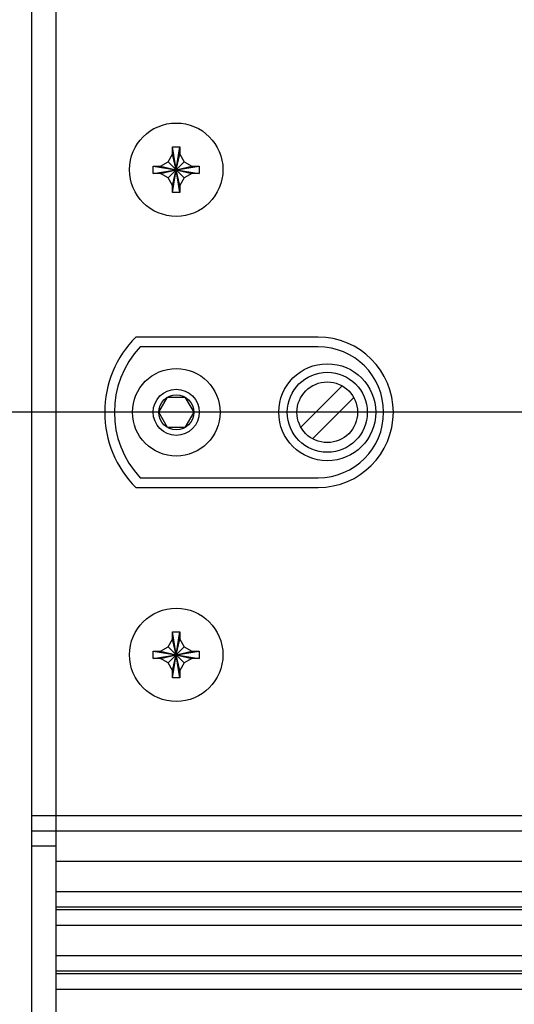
# Model space of a CAD drawing. Header units: inches. Extents: x 0 to 34, y 0 to 22.
# Tile 87 of 124: x 14 to 15, y 13.3 to 15.3. Entities that reach past the tile are written whole.
import ezdxf

# ---------------------------------------------------------------- set-up
doc = ezdxf.new("R2010")
doc.units = ezdxf.units.IN
doc.header["$LTSCALE"] = 1.87
doc.header["$MEASUREMENT"] = 0
doc.layers.get('0').update_dxf_attribs({"linetype": 'CONTINUOUS'})
doc.layers.add('02___PRT_ALL_AXES', color=7, linetype='CONTINUOUS')
doc.layers.add('DIMENSIONS', color=7, linetype='CONTINUOUS')
doc.styles.get("Standard").update_dxf_attribs({"font": 'txt', "width": 0.8})
doc.dimstyles.new('DIMSTYLE_1', dxfattribs={"dimtxt": 0.125, "dimasz": 0.18, "dimexe": 0.125, "dimexo": 0.0625, "dimgap": 0.0625, "dimtad": 0, "dimtih": 1, "dimtoh": 1, "dimdec": 3, "dimlfac": 2, "dimzin": 4, "dimdsep": 46, "dimtxsty": 'STANDARD', "dimblk": '_FILLED', "dimblk1": '_FILLED', "dimblk2": '_FILLED', "dimcen": 0.09, "dimadec": 0, "dimazin": 0, "dimtp": 0.001, "dimtm": 0.001, "dimtfac": 1, "dimtdec": 3, "dimtofl": 0, "dimtmove": 0, "dimatfit": 3, "dimldrblk": '_FILLED', "dimfxl": 1, "dimtolj": 1, "dimtzin": 4, "dimarcsym": 0})

# ---------------------------------------------------------------- blocks, each defined once
blk = doc.blocks.new('_FILLED')
at = {"color": 0, "linetype": 'BYBLOCK'}
blk.add_solid([(0, 0), (-1, 0.174), (-1, -0.174)], dxfattribs=at)
blk = doc.blocks.new('*D17')
at = {"layer": 'DIMENSIONS', "color": 2, "linetype": 'CONTINUOUS'}
for p, q in [((15.962, 14.3625), (15.962, 11.4252)), ((14.037, 12.3377), (14.037, 11.4252)), ((14.037, 11.5502), (14.587, 11.5502)), ((15.962, 11.5502), (15.412, 11.5502))]:
    blk.add_line(p, q, dxfattribs=at)
at = {"layer": 'DIMENSIONS', "color": 2, "linetype": 'CONTINUOUS', "xscale": 0.18, "yscale": 0.18, "zscale": 0.18, "rotation": 180}
blk.add_blockref('_FILLED', (14.037, 11.5502), dxfattribs=at)
at = {"layer": 'DIMENSIONS', "color": 2, "linetype": 'CONTINUOUS', "xscale": 0.18, "yscale": 0.18, "zscale": 0.18}
blk.add_blockref('_FILLED', (15.962, 11.5502), dxfattribs=at)
at = {"layer": 'DIMENSIONS', "color": 2, "linetype": 'CONTINUOUS', "insert": (14.8995, 11.6127), "char_height": 0.125, "width": 0.7, "attachment_point": 2, "line_spacing_factor": 0.9}
blk.add_mtext('3.850\\P[97.79]', dxfattribs=at)
blk = doc.blocks.new('*D23')
at = {"layer": 'DIMENSIONS', "color": 2, "linetype": 'CONTINUOUS'}
for p, q in [((16.937, 14.4752), (10.462, 14.4752)), ((10.587, 14.4752), (10.587, 13.5552)), ((10.587, 12.3002), (10.587, 13.1177)), ((13.9745, 12.3002), (10.462, 12.3002))]:
    blk.add_line(p, q, dxfattribs=at)
at = {"layer": 'DIMENSIONS', "color": 2, "linetype": 'CONTINUOUS', "xscale": 0.18, "yscale": 0.18, "zscale": 0.18}
for p, rotation in [((10.587, 14.4752), 90), ((10.587, 12.3002), 270)]:
    blk.add_blockref('_FILLED', p, dxfattribs=dict(at, rotation=rotation))
at = {"layer": 'DIMENSIONS', "color": 2, "linetype": 'CONTINUOUS', "insert": (10.437, 13.4927), "char_height": 0.125, "width": 0.8, "attachment_point": 2, "line_spacing_factor": 0.9}
blk.add_mtext('4.350\\P[110.49]', dxfattribs=at)
blk = doc.blocks.new('*D24')
at = {"layer": 'DIMENSIONS', "color": 2, "linetype": 'CONTINUOUS'}
for p, q in [((13.9745, 16.6502), (10.462, 16.6502)), ((10.587, 16.6502), (10.587, 15.7564)), ((10.587, 14.4752), (10.587, 15.3189)), ((16.937, 14.4752), (10.462, 14.4752))]:
    blk.add_line(p, q, dxfattribs=at)
at = {"layer": 'DIMENSIONS', "color": 2, "linetype": 'CONTINUOUS', "xscale": 0.18, "yscale": 0.18, "zscale": 0.18}
for p, rotation in [((10.587, 16.6502), 90), ((10.587, 14.4752), 270)]:
    blk.add_blockref('_FILLED', p, dxfattribs=dict(at, rotation=rotation))
at = {"layer": 'DIMENSIONS', "color": 2, "linetype": 'CONTINUOUS', "insert": (10.437, 15.6939), "char_height": 0.125, "width": 0.8, "attachment_point": 2, "line_spacing_factor": 0.9}
blk.add_mtext('4.350\\P[110.49]', dxfattribs=at)

msp = doc.modelspace()

# ---------------------------------------------------------------- linework, layer by layer
at = {"color": 7, "linetype": 'CONTINUOUS'}
for p, q in [((14.03705, 12.30021), (14.03705, 16.65021)), ((14.08705, 12.30021), (14.08705, 16.65021)), ((14.3272, 15.00746), (14.3272, 15.02246)), ((14.3272, 14.92796), (14.3422, 15.02246)), ((14.3422, 14.92796), (14.3272, 15.02246)), ((14.3272, 15.02246), (14.3422, 15.02246)), ((14.3422, 15.02246), (14.3422, 15.00746)), ((14.31814, 14.99177), (14.3272, 15.00746)), ((14.3272, 14.94296), (14.3422, 15.00746)), ((14.3422, 14.94296), (14.3272, 15.00746)), ((14.3422, 15.00746), (14.35125, 14.99177)), ((14.28745, 14.96771), (14.28745, 14.98271)), ((14.28745, 14.98271), (14.38195, 14.96771)), ((14.28745, 14.98271), (14.30245, 14.98271)), ((14.28745, 14.96771), (14.38195, 14.98271)), ((14.30245, 14.98271), (14.31814, 14.99177)), ((14.30245, 14.98271), (14.36695, 14.96771)), ((14.30245, 14.96771), (14.36695, 14.98271)), ((14.31814, 14.95865), (14.35125, 14.99177)), ((14.35125, 14.95865), (14.31814, 14.99177)), ((14.35125, 14.99177), (14.36695, 14.98271)), ((14.36695, 14.98271), (14.38195, 14.98271)), ((14.38195, 14.98271), (14.38195, 14.96771)), ((14.30245, 14.96771), (14.28745, 14.96771)), ((14.31814, 14.95865), (14.30245, 14.96771)), ((14.3272, 14.94296), (14.31814, 14.95865)), ((14.35125, 14.95865), (14.3422, 14.94296)), ((14.36695, 14.96771), (14.35125, 14.95865)), ((14.38195, 14.96771), (14.36695, 14.96771)), ((14.3272, 14.92796), (14.3272, 14.94296)), ((14.3422, 14.94296), (14.3422, 14.92796)), ((14.3422, 14.92796), (14.3272, 14.92796)), ((14.6272, 14.61021), (14.26017, 14.61021)), ((14.29861, 14.47521), (14.31665, 14.50646)), ((14.31665, 14.50646), (14.35274, 14.50646)), ((14.35274, 14.50646), (14.37078, 14.47521)), ((14.31665, 14.44396), (14.29861, 14.47521)), ((14.37078, 14.47521), (14.35274, 14.44396)), ((14.35274, 14.44396), (14.31665, 14.44396)), ((14.26017, 14.34021), (14.6272, 14.34021)), ((14.31814, 13.99177), (14.3272, 14.00746)), ((14.3272, 14.00746), (14.3272, 14.02246)), ((14.3272, 13.92796), (14.3422, 14.02246)), ((14.3422, 13.92796), (14.3272, 14.02246)), ((14.3272, 14.02246), (14.3422, 14.02246)), ((14.3272, 13.94296), (14.3422, 14.00746)), ((14.3422, 13.94296), (14.3272, 14.00746)), ((14.3422, 14.02246), (14.3422, 14.00746)), ((14.3422, 14.00746), (14.35125, 13.99177)), ((14.30245, 13.98271), (14.31814, 13.99177)), ((14.35125, 13.95865), (14.31814, 13.99177)), ((14.31814, 13.95865), (14.35125, 13.99177)), ((14.35125, 13.99177), (14.36695, 13.98271)), ((14.28745, 13.96771), (14.28745, 13.98271)), ((14.28745, 13.98271), (14.38195, 13.96771)), ((14.28745, 13.98271), (14.30245, 13.98271)), ((14.28745, 13.96771), (14.38195, 13.98271)), ((14.30245, 13.96771), (14.28745, 13.96771)), ((14.30245, 13.98271), (14.36695, 13.96771)), ((14.30245, 13.96771), (14.36695, 13.98271)), ((14.31814, 13.95865), (14.30245, 13.96771)), ((14.36695, 13.96771), (14.35125, 13.95865)), ((14.36695, 13.98271), (14.38195, 13.98271)), ((14.38195, 13.96771), (14.36695, 13.96771)), ((14.38195, 13.98271), (14.38195, 13.96771)), ((14.3272, 13.94296), (14.31814, 13.95865)), ((14.3272, 13.92796), (14.3272, 13.94296)), ((14.35125, 13.95865), (14.3422, 13.94296)), ((14.3422, 13.94296), (14.3422, 13.92796)), ((14.3422, 13.92796), (14.3272, 13.92796)), ((14.03705, 13.64421), (22.63705, 13.64421)), ((14.03705, 13.61271), (22.63705, 13.61271)), ((14.08705, 13.58121), (14.03705, 13.58121)), ((14.08705, 13.55021), (22.58705, 13.55021)), ((14.08705, 13.48771), (22.58705, 13.48771)), ((14.08705, 13.45621), (22.58705, 13.45621)), ((22.58705, 13.44971), (14.08705, 13.44971)), ((14.08705, 13.41821), (22.58705, 13.41821)), ((14.08705, 13.35571), (22.58705, 13.35571)), ((14.08705, 13.32421), (22.58705, 13.32421)), ((22.58705, 13.31771), (14.08705, 13.31771)), ((14.08705, 13.28621), (22.58705, 13.28621))]:
    msp.add_line(p, q, dxfattribs=at)
for centre, radius in [((14.3347, 14.47521), 0.09025), ((14.64602, 14.47521), 0.0825), ((14.3347, 14.47521), 0.0475), ((14.3347, 14.47521), 0.03608)]:
    msp.add_circle(centre, radius, dxfattribs=at)
msp.add_arc((14.6272, 14.47521), 0.135, 270, 90, dxfattribs=at)
at = {"layer": '02___PRT_ALL_AXES', "color": 7, "linetype": 'CONTINUOUS'}
for p, q in [((14.6272, 14.63021), (14.25169, 14.63021)), ((14.67635, 14.52986), (14.59137, 14.44488)), ((14.61569, 14.42057), (14.70067, 14.50555)), ((14.25169, 14.32021), (14.6272, 14.32021))]:
    msp.add_line(p, q, dxfattribs=at)
for centre, radius in [((14.3347, 14.97521), 0.09625), ((14.64602, 14.47521), 0.1), ((14.64602, 14.47521), 0.0625), ((14.3347, 13.97521), 0.09625)]:
    msp.add_circle(centre, radius, dxfattribs=at)
for centre, radius, start, end in [((14.4057, 14.47521), 0.2185, 134.81533, 225.18467), ((14.6272, 14.47521), 0.155, 270, 90), ((14.4057, 14.47521), 0.1985, 137.14848, 222.85152)]:
    msp.add_arc(centre, radius, start, end, dxfattribs=at)

# ---------------------------------------------------------------- dimensions: what is measured, and where the dimension line sits
at = {"layer": 'DIMENSIONS', "color": 2, "linetype": 'CONTINUOUS'}
for base, p2, angle, picture, middle in [((10.58705, 16.65021), (14.03705, 16.65021), 90, '*D24', (10.58705, 15.53761)), ((10.58705, 12.30021), (14.03705, 12.30021), 270, '*D23', (10.58705, 13.33641))]:
    dim = msp.add_linear_dim(base=base, p1=(16.99955, 14.47521), p2=p2, angle=angle, dimstyle='DIMSTYLE_1', dxfattribs=at)
    dim.commit()
    dim.dimension.update_dxf_attribs({"geometry": picture, "text_midpoint": middle, "dimtype": 160})
dim = msp.add_linear_dim(base=(15.96205, 11.55021), p1=(14.03705, 12.40021), p2=(15.96205, 14.42499), dimstyle='DIMSTYLE_1', dxfattribs=at)
dim.commit()
dim.dimension.update_dxf_attribs({"geometry": '*D17', "text_midpoint": (14.99955, 11.45646), "dimtype": 160})

doc.saveas('drawing.dxf')
